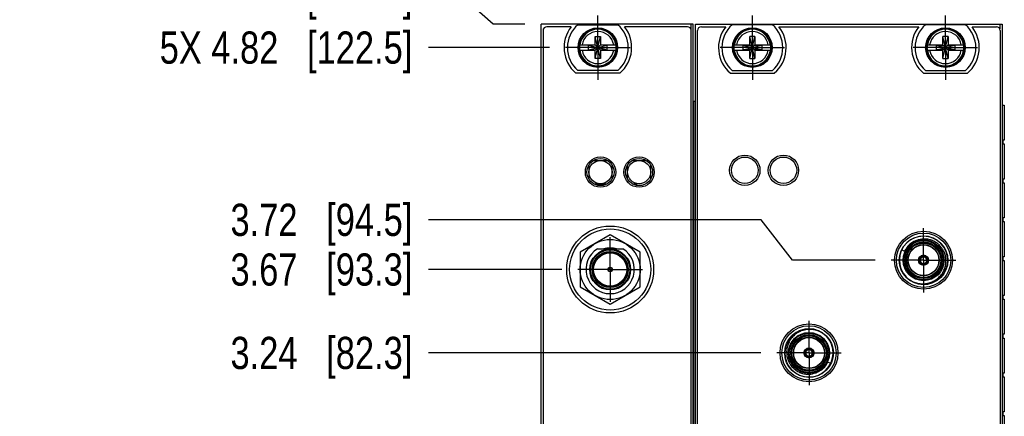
# Model space of a CAD drawing. Header units: inches. Extents: x 0.2 to 16.8, y 0.2 to 10.8.
# Tile 32 of 98: x 4.3 to 8.1, y 6.6 to 8.1. Entities that reach past the tile are written whole.
import ezdxf

# ---------------------------------------------------------------- set-up
doc = ezdxf.new("R2010")
doc.units = ezdxf.units.IN
doc.header["$LTSCALE"] = 0.935
doc.header["$MEASUREMENT"] = 0
doc.linetypes.add('CENTER', pattern=[0.6, 0.375, -0.075, 0.075, -0.075])
doc.layers.get('0').update_dxf_attribs({"linetype": 'CONTINUOUS'})
doc.layers.add('02___PRT_ALL_AXES', color=7, linetype='CONTINUOUS')
doc.layers.add('DIMENSIONS', color=7, linetype='CONTINUOUS')
doc.styles.get("Standard").update_dxf_attribs({"font": 'txt', "width": 0.8})
doc.dimstyles.new('DIMSTYLE_1', dxfattribs={"dimtxt": 0.125, "dimasz": 0.18, "dimexe": 0.125, "dimexo": 0.0625, "dimgap": 0.03125, "dimtad": 0, "dimtih": 1, "dimtoh": 1, "dimlfac": 1.333333, "dimzin": 4, "dimdsep": 46, "dimtxsty": 'STANDARD', "dimblk": '_FILLED', "dimblk1": '_FILLED', "dimblk2": '_FILLED', "dimcen": 0.09, "dimadec": 0, "dimazin": 0, "dimtp": 0.01, "dimtm": 0.01, "dimtfac": 1, "dimtofl": 0, "dimtmove": 0, "dimatfit": 3, "dimldrblk": '_FILLED', "dimfxl": 1, "dimtolj": 1, "dimtzin": 4, "dimarcsym": 0})

# ---------------------------------------------------------------- blocks, each defined once
blk = doc.blocks.new('*D3')
at = {"layer": 'DIMENSIONS', "color": 2, "linetype": 'CONTINUOUS'}
blk.add_line((7.1594, 6.7991), (5.8689, 6.7991), dxfattribs=at)
at = {"layer": 'DIMENSIONS', "color": 2, "linetype": 'CONTINUOUS', "insert": (5.8064, 6.8616), "char_height": 0.125, "width": 1.125, "attachment_point": 3, "line_spacing_factor": 0.9}
blk.add_mtext('3.24{\\Ftxt.shx;\\W1.000000;\\H0.125000; }[82.3]', dxfattribs=at)
blk = doc.blocks.new('_FILLED')
at = {"color": 0, "linetype": 'BYBLOCK'}
blk.add_solid([(0, 0), (-1, 0.174), (-1, -0.174)], dxfattribs=at)
blk = doc.blocks.new('*D4')
at = {"layer": 'DIMENSIONS', "color": 2, "linetype": 'CONTINUOUS'}
blk.add_line((6.3871, 7.1231), (5.8689, 7.1231), dxfattribs=at)
at = {"layer": 'DIMENSIONS', "color": 2, "linetype": 'CONTINUOUS', "insert": (5.8064, 7.1856), "char_height": 0.125, "width": 1.125, "attachment_point": 3, "line_spacing_factor": 0.9}
blk.add_mtext('3.67{\\Ftxt.shx;\\W1.000000;\\H0.125000; }[93.3]', dxfattribs=at)
blk = doc.blocks.new('*D5')
at = {"layer": 'DIMENSIONS', "color": 2, "linetype": 'CONTINUOUS'}
for p, q in [((7.1612, 7.316), (5.8689, 7.316)), ((7.2825, 7.1591), (7.1612, 7.316)), ((7.6042, 7.1591), (7.2825, 7.1591))]:
    blk.add_line(p, q, dxfattribs=at)
at = {"layer": 'DIMENSIONS', "color": 2, "linetype": 'CONTINUOUS', "insert": (5.8064, 7.3785), "char_height": 0.125, "width": 1.125, "attachment_point": 3, "line_spacing_factor": 0.9}
blk.add_mtext('3.72{\\Ftxt.shx;\\W1.000000;\\H0.125000; }[94.5]', dxfattribs=at)
blk = doc.blocks.new('*D6')
at = {"layer": 'DIMENSIONS', "color": 2, "linetype": 'CONTINUOUS'}
blk.add_line((6.3393, 7.9849), (5.8689, 7.9849), dxfattribs=at)
at = {"layer": 'DIMENSIONS', "color": 2, "linetype": 'CONTINUOUS', "insert": (5.8064, 8.0474), "char_height": 0.125, "width": 1.525, "attachment_point": 3, "line_spacing_factor": 0.9}
blk.add_mtext('5X 4.82{\\Ftxt.shx;\\W1.000000;\\H0.125000; }[122.5]', dxfattribs=at)
blk = doc.blocks.new('*D7')
at = {"layer": 'DIMENSIONS', "color": 2, "linetype": 'CONTINUOUS'}
for p, q in [((5.9881, 8.1931), (5.8689, 8.1931)), ((6.1201, 8.0764), (5.9881, 8.1931)), ((6.2439, 8.0764), (6.1201, 8.0764))]:
    blk.add_line(p, q, dxfattribs=at)
at = {"layer": 'DIMENSIONS', "color": 2, "linetype": 'CONTINUOUS', "insert": (5.8064, 8.2556), "char_height": 0.125, "width": 1.225, "attachment_point": 3, "line_spacing_factor": 0.9}
blk.add_mtext('4.94{\\Ftxt.shx;\\W1.000000;\\H0.125000; }[125.6]', dxfattribs=at)
blk = doc.blocks.new('*D37')
at = {"layer": 'DIMENSIONS', "color": 2, "linetype": 'CONTINUOUS'}
blk.add_line((9.2974, 8.1389), (9.2974, 8.5144), dxfattribs=at)
at = {"layer": 'DIMENSIONS', "color": 2, "linetype": 'CONTINUOUS', "insert": (9.2349, 8.5769), "char_height": 0.125, "width": 1.125, "attachment_point": 1, "rotation": 90, "line_spacing_factor": 0.9}
blk.add_mtext('3.69{\\Ftxt.shx;\\W1.000000;\\H0.125000; }[93.8]', dxfattribs=at)

msp = doc.modelspace()

# ---------------------------------------------------------------- linework, layer by layer
at = {"color": 7, "linetype": 'CONTINUOUS'}
for p, q in [((6.3064, 4.223), (6.3064, 8.0764)), ((6.8974, 8.0764), (6.3064, 8.0764)), ((6.4491, 8.0738), (6.6047, 8.0738)), ((6.8974, 4.223), (6.8974, 8.0764)), ((6.9064, 4.223), (6.9064, 8.0764)), ((6.9064, 8.0764), (8.0974, 8.0764)), ((7.2047, 8.0738), (7.0491, 8.0738)), ((7.9547, 8.0738), (7.7991, 8.0738)), ((8.0974, 8.0764), (8.0974, 4.2777)), ((6.3139, 8.0509), (6.3139, 4.9984)), ((6.4236, 8.0659), (6.3289, 8.0659)), ((6.8749, 8.0659), (6.6302, 8.0659)), ((6.8899, 4.9984), (6.8899, 8.0509)), ((6.9139, 4.9984), (6.9139, 8.0509)), ((6.9289, 8.0659), (7.0236, 8.0659)), ((7.2302, 8.0659), (7.7736, 8.0659)), ((7.9802, 8.0659), (8.0749, 8.0659)), ((8.0899, 8.0509), (8.0899, 4.2972)), ((6.4559, 7.9953), (6.5181, 7.9953)), ((6.4905, 7.9761), (6.4905, 7.9937)), ((6.4905, 7.9937), (6.5633, 7.9761)), ((6.5181, 7.9937), (6.4905, 7.9937)), ((6.4905, 7.9761), (6.5633, 7.9937)), ((6.5166, 7.9421), (6.5372, 8.0277)), ((6.5166, 7.9953), (6.5166, 8.0277)), ((6.5372, 7.9421), (6.5166, 8.0277)), ((6.5166, 8.0277), (6.5372, 8.0277)), ((6.5181, 7.9953), (6.5181, 7.9937)), ((6.5181, 7.9761), (6.5357, 7.9937)), ((6.5357, 7.9761), (6.5181, 7.9937)), ((6.5357, 7.9953), (6.5357, 7.9937)), ((6.5357, 7.9953), (6.5979, 7.9953)), ((6.5633, 7.9937), (6.5357, 7.9937)), ((6.5372, 8.0277), (6.5372, 7.9953)), ((6.5633, 7.9761), (6.5633, 7.9937)), ((7.0559, 7.9953), (7.1181, 7.9953)), ((7.0905, 7.9937), (7.0905, 7.9761)), ((7.0905, 7.9937), (7.1633, 7.9761)), ((7.0905, 7.9761), (7.1633, 7.9937)), ((7.0905, 7.9937), (7.1181, 7.9937)), ((7.1166, 7.9421), (7.1372, 8.0277)), ((7.1166, 7.9953), (7.1166, 8.0277)), ((7.1372, 7.9421), (7.1166, 8.0277)), ((7.1372, 8.0277), (7.1166, 8.0277)), ((7.1181, 7.9937), (7.1181, 7.9953)), ((7.1181, 7.9761), (7.1357, 7.9937)), ((7.1357, 7.9761), (7.1181, 7.9937)), ((7.1357, 7.9937), (7.1357, 7.9953)), ((7.1357, 7.9953), (7.1979, 7.9953)), ((7.1357, 7.9937), (7.1633, 7.9937)), ((7.1372, 8.0277), (7.1372, 7.9953)), ((7.1633, 7.9937), (7.1633, 7.9761)), ((7.8059, 7.9953), (7.8681, 7.9953)), ((7.8405, 7.9937), (7.8405, 7.9761)), ((7.8405, 7.9761), (7.9133, 7.9937)), ((7.8405, 7.9937), (7.9133, 7.9761)), ((7.8405, 7.9937), (7.8681, 7.9937)), ((7.8666, 7.9421), (7.8872, 8.0277)), ((7.8666, 7.9953), (7.8666, 8.0277)), ((7.8872, 7.9421), (7.8666, 8.0277)), ((7.8872, 8.0277), (7.8666, 8.0277)), ((7.8681, 7.9937), (7.8681, 7.9953)), ((7.8681, 7.9761), (7.8857, 7.9937)), ((7.8857, 7.9761), (7.8681, 7.9937)), ((7.8857, 7.9937), (7.8857, 7.9953)), ((7.8857, 7.9953), (7.9479, 7.9953)), ((7.8857, 7.9937), (7.9133, 7.9937)), ((7.8872, 8.0277), (7.8872, 7.9953)), ((7.9133, 7.9937), (7.9133, 7.9761)), ((6.4559, 7.9746), (6.5181, 7.9746)), ((6.4905, 7.9761), (6.5181, 7.9761)), ((6.5166, 7.9421), (6.5166, 7.9746)), ((6.5181, 7.9746), (6.5181, 7.9761)), ((6.5357, 7.9746), (6.5357, 7.9761)), ((6.5357, 7.9761), (6.5633, 7.9761)), ((6.5357, 7.9746), (6.5979, 7.9746)), ((6.5372, 7.9746), (6.5372, 7.9421)), ((7.0559, 7.9746), (7.1181, 7.9746)), ((7.1181, 7.9761), (7.0905, 7.9761)), ((7.1166, 7.9421), (7.1166, 7.9746)), ((7.1181, 7.9761), (7.1181, 7.9746)), ((7.1357, 7.9761), (7.1357, 7.9746)), ((7.1633, 7.9761), (7.1357, 7.9761)), ((7.1357, 7.9746), (7.1979, 7.9746)), ((7.1372, 7.9746), (7.1372, 7.9421)), ((7.8059, 7.9746), (7.8681, 7.9746)), ((7.8681, 7.9761), (7.8405, 7.9761)), ((7.8666, 7.9421), (7.8666, 7.9746)), ((7.8681, 7.9761), (7.8681, 7.9746)), ((7.8857, 7.9761), (7.8857, 7.9746)), ((7.9133, 7.9761), (7.8857, 7.9761)), ((7.8857, 7.9746), (7.9479, 7.9746)), ((7.8872, 7.9746), (7.8872, 7.9421)), ((6.5372, 7.9421), (6.5166, 7.9421)), ((7.1166, 7.9421), (7.1372, 7.9421)), ((7.8666, 7.9421), (7.8872, 7.9421)), ((6.6122, 7.8852), (6.4416, 7.8852)), ((6.6047, 7.896), (6.4491, 7.896)), ((7.0416, 7.8852), (7.2122, 7.8852)), ((7.0491, 7.896), (7.2047, 7.896)), ((7.7916, 7.8852), (7.9622, 7.8852)), ((7.7991, 7.896), (7.9547, 7.896)), ((6.8974, 7.7764), (6.9062, 7.7764)), ((6.9062, 4.7764), (6.9062, 7.7764)), ((8.0974, 7.7614), (8.1055, 7.7614)), ((8.0994, 7.625), (8.0994, 7.6107)), ((8.1055, 7.625), (8.0994, 7.625)), ((8.0994, 7.6107), (8.1055, 7.6107)), ((6.5102, 7.5464), (6.5642, 7.5464)), ((6.6602, 7.5464), (6.7142, 7.5464)), ((6.4922, 7.5284), (6.4922, 7.4745)), ((6.5822, 7.4745), (6.5822, 7.5284)), ((6.6422, 7.4745), (6.6422, 7.5284)), ((6.7322, 7.4745), (6.7322, 7.5284)), ((8.0994, 7.4742), (8.0994, 7.46)), ((8.1055, 7.4742), (8.0994, 7.4742)), ((8.0994, 7.46), (8.1055, 7.46)), ((6.5102, 7.4564), (6.5642, 7.4564)), ((6.6602, 7.4564), (6.6782, 7.4564)), ((6.6782, 7.4498), (6.6782, 7.4564)), ((8.0994, 7.3235), (8.0994, 7.3093)), ((8.1055, 7.3235), (8.0994, 7.3235)), ((8.0994, 7.3093), (8.1055, 7.3093)), ((6.5747, 7.2582), (6.4577, 7.1906)), ((6.6917, 7.1906), (6.5747, 7.2582)), ((6.4577, 7.1906), (6.4577, 7.0555)), ((6.5254, 7.2028), (6.624, 7.2028)), ((6.6917, 7.0555), (6.6917, 7.1906)), ((7.7074, 7.2), (7.7185, 7.1946)), ((7.7762, 7.1514), (7.778, 7.1525)), ((7.7804, 7.1542), (7.778, 7.1525)), ((7.7819, 7.1516), (7.7792, 7.1504)), ((7.7906, 7.1743), (7.7903, 7.1713)), ((7.7906, 7.1743), (7.7906, 7.1764)), ((7.793, 7.1764), (7.793, 7.1743)), ((7.7933, 7.1713), (7.793, 7.1743)), ((7.8017, 7.1516), (7.8044, 7.1504)), ((7.8032, 7.1542), (7.8056, 7.1525)), ((7.8056, 7.1525), (7.8074, 7.1514)), ((8.0994, 7.1728), (8.0994, 7.1586)), ((8.1055, 7.1728), (8.0994, 7.1728)), ((8.0994, 7.1586), (8.1055, 7.1586)), ((7.7792, 7.1504), (7.7773, 7.1494)), ((7.8062, 7.1494), (7.8044, 7.1504)), ((6.4577, 7.0555), (6.5747, 6.988)), ((6.5747, 6.988), (6.6917, 7.0555)), ((8.0994, 7.0221), (8.0994, 7.0079)), ((8.1055, 7.0221), (8.0994, 7.0221)), ((8.0994, 7.0079), (8.1055, 7.0079)), ((8.0994, 6.8714), (8.0994, 6.8571)), ((8.1055, 6.8714), (8.0994, 6.8714)), ((8.0994, 6.8571), (8.1055, 6.8571)), ((7.3326, 6.8088), (7.3344, 6.8077)), ((7.3371, 6.8065), (7.3344, 6.8077)), ((7.3569, 6.8065), (7.3596, 6.8077)), ((7.3596, 6.8077), (7.3615, 6.8088)), ((7.3332, 6.8057), (7.3314, 6.8067)), ((7.3356, 6.8039), (7.3332, 6.8057)), ((7.3455, 6.7868), (7.3458, 6.7838)), ((7.3458, 6.7817), (7.3458, 6.7838)), ((7.3482, 6.7838), (7.3485, 6.7868)), ((7.3482, 6.7838), (7.3482, 6.7817)), ((7.3584, 6.8039), (7.3608, 6.8057)), ((7.3626, 6.8067), (7.3608, 6.8057)), ((7.4314, 6.7581), (7.4203, 6.7635)), ((8.0994, 6.7207), (8.0994, 6.7064)), ((8.1055, 6.7207), (8.0994, 6.7207)), ((8.0994, 6.7064), (8.1055, 6.7064)), ((8.0994, 6.57), (8.0994, 6.5557)), ((8.1055, 6.57), (8.0994, 6.57)), ((8.0994, 6.5557), (8.1055, 6.5557))]:
    msp.add_line(p, q, dxfattribs=at)
at = {"color": 9, "linetype": 'CONTINUOUS'}
for p, q in [((6.8884, 8.0764), (6.8884, 8.0575)), ((8.0884, 8.0764), (8.0884, 8.0575)), ((6.8996, 4.7764), (6.8996, 7.7764)), ((6.9061, 4.7764), (6.9061, 7.7764)), ((8.0989, 4.7614), (8.0989, 7.7614)), ((8.1054, 7.7614), (8.1054, 7.625)), ((8.1054, 7.6107), (8.1054, 7.4742)), ((8.1054, 7.46), (8.1054, 7.3235)), ((8.1054, 7.3093), (8.1054, 7.1728)), ((8.1054, 7.1586), (8.1054, 7.0221)), ((8.1054, 7.0079), (8.1054, 6.8714)), ((8.1054, 6.8571), (8.1054, 6.7207)), ((8.1054, 6.7064), (8.1054, 6.57)), ((8.1054, 6.5557), (8.1054, 6.4193))]:
    msp.add_line(p, q, dxfattribs=at)
at = {"color": 7, "linetype": 'CONTINUOUS'}
for centre, radius in [((6.5269, 7.9849), 0.0769), ((6.5269, 7.9849), 0.0735), ((7.1269, 7.9849), 0.0769), ((7.1269, 7.9849), 0.0735), ((7.8769, 7.9849), 0.0769), ((7.8769, 7.9849), 0.0735), ((6.5372, 7.5014), 0.0589), ((6.5372, 7.5014), 0.0525), ((6.5372, 7.5014), 0.045), ((6.6872, 7.5014), 0.0589), ((6.6872, 7.5014), 0.0525), ((6.6872, 7.5014), 0.045), ((7.0977, 7.5084), 0.0589), ((7.0977, 7.5084), 0.0514), ((7.2477, 7.5084), 0.0589), ((7.2477, 7.5084), 0.0514), ((6.5747, 7.1231), 0.1688), ((6.5747, 7.1231), 0.1575), ((7.7918, 7.1591), 0.1125), ((6.5747, 7.1231), 0.1166), ((7.7918, 7.1591), 0.1055), ((7.7918, 7.1591), 0.0795), ((6.5747, 7.1231), 0.0795), ((6.5747, 7.1231), 0.0675), ((7.7918, 7.1591), 0.0683), ((7.7918, 7.1591), 0.0607), ((7.7918, 7.1591), 0.0596), ((7.7918, 7.1591), 0.0195), ((6.5747, 7.1231), 0.009), ((6.5747, 7.1231), 0.0075), ((7.347, 6.7991), 0.1125), ((7.347, 6.7991), 0.1055), ((7.347, 6.7991), 0.0795), ((7.347, 6.7991), 0.0683), ((7.347, 6.7991), 0.0607), ((7.347, 6.7991), 0.0596), ((7.347, 6.7991), 0.0195)]:
    msp.add_circle(centre, radius, dxfattribs=at)
at = {"color": 9, "linetype": 'CONTINUOUS'}
for centre, radius in [((7.7918, 7.1591), 0.0945), ((7.7918, 7.1591), 0.0765), ((7.7918, 7.1591), 0.0712), ((6.5747, 7.1231), 0.0765), ((6.5747, 7.1231), 0.0705), ((7.7918, 7.1591), 0.0668), ((6.5747, 7.1231), 0.0645), ((7.347, 6.7991), 0.0945), ((7.347, 6.7991), 0.0765), ((7.347, 6.7991), 0.0712), ((7.347, 6.7991), 0.0668)]:
    msp.add_circle(centre, radius, dxfattribs=at)
at = {"color": 7, "linetype": 'CONTINUOUS'}
for centre, radius, start, end in [((6.5269, 7.9849), 0.1181, 131.203, 228.797), ((6.5269, 7.9849), 0.1181, 311.203, 48.797), ((7.1269, 7.9849), 0.1181, 131.203, 228.797), ((7.1269, 7.9849), 0.1181, 311.203, 48.797), ((7.8769, 7.9849), 0.1181, 131.203, 228.797), ((7.8769, 7.9849), 0.1181, 311.203, 48.797), ((6.3289, 8.0509), 0.015, 90, 180), ((6.5269, 7.9849), 0.1313, 141.8922, 229.4642), ((6.5269, 7.9849), 0.1313, 310.5358, 38.1078), ((6.8749, 8.0509), 0.015, 0, 90), ((6.9289, 8.0509), 0.015, 90, 180), ((7.1269, 7.9849), 0.1313, 141.8922, 229.4642), ((7.1269, 7.9849), 0.1313, 310.5358, 38.1078), ((7.8769, 7.9849), 0.1313, 141.8922, 229.4642), ((7.8769, 7.9849), 0.1313, 310.5358, 38.1078), ((8.0749, 8.0509), 0.015, 0, 90), ((6.5269, 7.9849), 0.0717, 171.7166, 188.2834), ((6.5269, 7.9849), 0.0717, 351.7166, 8.2834), ((7.1269, 7.9849), 0.0717, 171.7166, 188.2834), ((7.1269, 7.9849), 0.0717, 351.7166, 8.2834), ((7.8769, 7.9849), 0.0717, 171.7166, 188.2834), ((7.8769, 7.9849), 0.0717, 351.7166, 8.2834), ((7.7918, 7.1591), 0.0938, 224.264, 223.8775), ((7.7964, 7.155), 0.0868, 111.2197, 139.1168), ((7.7946, 7.1598), 0.0818, 91.9694, 111.2429), ((6.5747, 7.1231), 0.0938, 121.723, 58.277), ((6.5747, 7.1231), 0.0836, 72.4753, 107.5247), ((7.7918, 7.1591), 0.0186, 101.0226, 198.9774), ((7.7918, 7.1591), 0.0174, 93.8689, 206.1311), ((7.7918, 7.1591), 0.0184, 198.9774, 221.0226), ((7.7918, 7.1591), 0.0153, 94.4295, 205.5705), ((7.7918, 7.1591), 0.0146, 205.0928, 214.9071), ((7.7918, 7.1591), 0.0124, 96.8708, 203.1292), ((7.7918, 7.1591), 0.0124, 216.8708, 323.1292), ((7.7918, 7.1591), 0.0184, 78.9774, 101.0226), ((7.7918, 7.1591), 0.0146, 85.1051, 94.8949), ((7.7918, 7.1591), 0.0174, 333.8689, 86.1311), ((7.7918, 7.1591), 0.0153, 334.4295, 85.5705), ((7.7918, 7.1591), 0.0124, 336.8708, 83.1292), ((7.7918, 7.1591), 0.0186, 341.0226, 78.9774), ((7.7918, 7.1591), 0.0146, 325.0929, 334.9072), ((7.7918, 7.1591), 0.0184, 318.9774, 341.0226), ((7.7918, 7.1591), 0.0174, 213.8689, 326.1311), ((7.7918, 7.1591), 0.0186, 221.0226, 318.9774), ((7.7918, 7.1591), 0.0153, 214.4295, 325.5705), ((7.347, 6.7991), 0.0938, 44.2647, 43.8775), ((7.347, 6.7991), 0.0184, 139.4588, 160.5484), ((7.347, 6.7991), 0.0174, 33.8689, 146.1311), ((7.347, 6.7991), 0.0146, 145.0919, 154.9073), ((7.347, 6.7991), 0.0153, 34.4295, 145.5705), ((7.347, 6.7991), 0.0124, 36.8708, 143.1292), ((7.347, 6.7991), 0.0146, 25.0927, 34.9081), ((7.347, 6.7991), 0.0184, 19.4515, 40.5411), ((7.347, 6.7991), 0.0174, 153.8689, 266.1311), ((7.347, 6.7991), 0.0153, 154.4295, 265.5705), ((7.347, 6.7991), 0.0124, 156.8708, 263.1292), ((7.347, 6.7991), 0.0184, 259.4511, 280.5488), ((7.347, 6.7991), 0.0146, 265.1051, 274.8949), ((7.347, 6.7991), 0.0174, 273.8689, 26.1311), ((7.347, 6.7991), 0.0153, 274.4295, 25.5705), ((7.347, 6.7991), 0.0124, 276.8708, 23.1292), ((7.3424, 6.8031), 0.0868, 291.2207, 319.1067), ((7.3442, 6.7984), 0.0818, 271.9694, 291.2429)]:
    msp.add_arc(centre, radius, start, end, dxfattribs=at)
at = {"color": 9, "linetype": 'CONTINUOUS'}
for centre, radius, start, end in [((6.5269, 7.9849), 0.071, 8.3637, 171.6363), ((6.5269, 7.9849), 0.0624, 9.5336, 170.4664), ((7.1269, 7.9849), 0.071, 8.3637, 171.6363), ((7.1269, 7.9849), 0.0624, 9.5336, 170.4664), ((7.8769, 7.9849), 0.071, 8.3637, 171.6363), ((7.8769, 7.9849), 0.0624, 9.5336, 170.4664), ((6.5269, 7.9849), 0.071, 188.3637, 351.6363), ((6.5269, 7.9849), 0.0624, 189.5336, 350.4664), ((7.1269, 7.9849), 0.071, 188.3637, 351.6363), ((7.1269, 7.9849), 0.0624, 189.5336, 350.4664), ((7.8769, 7.9849), 0.071, 188.3637, 351.6363), ((7.8769, 7.9849), 0.0624, 189.5336, 350.4664), ((7.7921, 7.1585), 0.0821, 109.8193, 139.0186), ((7.7915, 7.1593), 0.0811, 139.1467, 154.197), ((7.3467, 6.7996), 0.0821, 289.8196, 319.0094), ((7.3473, 6.7988), 0.0811, 319.1399, 334.1972)]:
    msp.add_arc(centre, radius, start, end, dxfattribs=at)
at = {"color": 7, "linetype": 'CONTINUOUS'}
for points, knots in [([(7.8787, 7.1591), (7.8786, 7.1618), (7.8782, 7.1674), (7.8767, 7.1756), (7.8745, 7.1836), (7.8714, 7.1913), (7.8683, 7.1975), (7.8655, 7.2023), (7.8624, 7.2069), (7.8581, 7.2124), (7.8524, 7.2184), (7.8461, 7.2239), (7.8393, 7.2287), (7.8333, 7.2321), (7.8282, 7.2345), (7.8244, 7.236), (7.8205, 7.2374), (7.8152, 7.239), (7.8097, 7.2402), (7.8042, 7.241), (7.8001, 7.2414), (7.7959, 7.2415), (7.7932, 7.2415), (7.7918, 7.2415)], [0, 0, 0, 0, 0.062495, 0.12499, 0.187485, 0.249981, 0.312476, 0.343733, 0.374989, 0.437483, 0.499976, 0.56247, 0.624965, 0.687458, 0.718715, 0.749971, 0.781227, 0.812483, 0.874975, 0.906231, 0.937487, 0.968745, 1, 1, 1, 1]), ([(7.7308, 7.2119), (7.7302, 7.2112), (7.729, 7.2098), (7.7274, 7.2078), (7.7258, 7.2056), (7.7246, 7.2038), (7.7236, 7.2024), (7.7229, 7.2012), (7.7221, 7.2001), (7.7212, 7.1986), (7.72, 7.1968), (7.719, 7.1953), (7.7185, 7.1946)], [0, 0, 0, 0, 0.125072, 0.250137, 0.375199, 0.50026, 0.562786, 0.625309, 0.687828, 0.750335, 0.875277, 1, 1, 1, 1]), ([(7.7743, 7.153), (7.7743, 7.153), (7.7744, 7.1529), (7.7745, 7.1528), (7.7746, 7.1527), (7.7747, 7.1526), (7.7748, 7.1525), (7.7749, 7.1524), (7.775, 7.1522), (7.7751, 7.1522), (7.7753, 7.1521), (7.7754, 7.152), (7.7755, 7.1519), (7.7757, 7.1517), (7.7759, 7.1516), (7.7761, 7.1515), (7.7762, 7.1514)], [0, 0, 0, 0, 0.061008, 0.120762, 0.180089, 0.239415, 0.299169, 0.360046, 0.42234, 0.485868, 0.550236, 0.614935, 0.67943, 0.743573, 0.871474, 1, 1, 1, 1]), ([(7.7906, 7.1764), (7.7905, 7.1765), (7.7903, 7.1766), (7.7901, 7.1767), (7.7899, 7.1767), (7.7897, 7.1768), (7.7896, 7.1769), (7.7894, 7.1769), (7.7893, 7.177), (7.7891, 7.1771), (7.789, 7.1771), (7.7888, 7.1771), (7.7887, 7.1771), (7.7885, 7.1772), (7.7884, 7.1772), (7.7883, 7.1772), (7.7882, 7.1772)], [0, 0, 0, 0, 0.128528, 0.256432, 0.320576, 0.385073, 0.449771, 0.514136, 0.577659, 0.639948, 0.700822, 0.760575, 0.819903, 0.879232, 0.93899, 1, 1, 1, 1]), ([(7.7918, 7.0676), (7.7932, 7.0677), (7.7962, 7.0678), (7.8005, 7.0683), (7.8049, 7.0689), (7.8091, 7.0698), (7.8134, 7.0709), (7.819, 7.0726), (7.8244, 7.0747), (7.8297, 7.0772), (7.8349, 7.0799), (7.841, 7.0838), (7.848, 7.0892), (7.8543, 7.0953), (7.8591, 7.1008), (7.8626, 7.1055), (7.8651, 7.1091), (7.8673, 7.1129), (7.8701, 7.118), (7.873, 7.1247), (7.8758, 7.133), (7.8777, 7.1416), (7.8787, 7.1503), (7.8788, 7.1561), (7.8787, 7.1591)], [0, 0, 0, 0, 0.031255, 0.062513, 0.093768, 0.125024, 0.156281, 0.187537, 0.250031, 0.281288, 0.312544, 0.375037, 0.43753, 0.500023, 0.562517, 0.593773, 0.625029, 0.656285, 0.68754, 0.750032, 0.812524, 0.875017, 0.937508, 1, 1, 1, 1]), ([(7.7953, 7.1772), (7.7953, 7.1772), (7.7952, 7.1772), (7.795, 7.1772), (7.7949, 7.1771), (7.7947, 7.1771), (7.7946, 7.1771), (7.7944, 7.1771), (7.7943, 7.177), (7.7941, 7.1769), (7.794, 7.1769), (7.7938, 7.1768), (7.7937, 7.1767), (7.7935, 7.1767), (7.7933, 7.1766), (7.7931, 7.1765), (7.793, 7.1764)], [0, 0, 0, 0, 0.061011, 0.12077, 0.180099, 0.239428, 0.299181, 0.360054, 0.422341, 0.485863, 0.550227, 0.614925, 0.679422, 0.743567, 0.871472, 1, 1, 1, 1]), ([(7.8074, 7.1514), (7.8075, 7.1515), (7.8077, 7.1516), (7.8079, 7.1517), (7.8081, 7.1519), (7.8082, 7.152), (7.8083, 7.1521), (7.8085, 7.1522), (7.8086, 7.1522), (7.8087, 7.1524), (7.8088, 7.1525), (7.8089, 7.1526), (7.809, 7.1527), (7.8091, 7.1528), (7.8092, 7.1529), (7.8093, 7.153), (7.8093, 7.153)], [0, 0, 0, 0, 0.128526, 0.256426, 0.320568, 0.385063, 0.449762, 0.514132, 0.577661, 0.639956, 0.700834, 0.760588, 0.819914, 0.879239, 0.938993, 1, 1, 1, 1]), ([(7.7773, 7.1494), (7.7773, 7.1492), (7.7774, 7.149), (7.7774, 7.1488), (7.7774, 7.1486), (7.7774, 7.1484), (7.7775, 7.1482), (7.7775, 7.1481), (7.7775, 7.1479), (7.7775, 7.1478), (7.7776, 7.1476), (7.7776, 7.1475), (7.7777, 7.1473), (7.7777, 7.1472), (7.7778, 7.1471), (7.7778, 7.147), (7.7778, 7.1469)], [0, 0, 0, 0, 0.128528, 0.256432, 0.320576, 0.385073, 0.449771, 0.514136, 0.577659, 0.639948, 0.700822, 0.760575, 0.819903, 0.879232, 0.93899, 1, 1, 1, 1]), ([(7.8058, 7.1469), (7.8058, 7.147), (7.8058, 7.1471), (7.8058, 7.1472), (7.8059, 7.1473), (7.806, 7.1475), (7.806, 7.1476), (7.806, 7.1478), (7.8061, 7.1479), (7.8061, 7.1481), (7.8061, 7.1482), (7.8061, 7.1484), (7.8061, 7.1486), (7.8062, 7.1488), (7.8062, 7.149), (7.8062, 7.1492), (7.8062, 7.1494)], [0, 0, 0, 0, 0.061011, 0.12077, 0.180099, 0.239428, 0.299181, 0.360054, 0.422341, 0.485863, 0.550227, 0.614925, 0.679422, 0.743567, 0.871472, 1, 1, 1, 1]), ([(7.7243, 7.094), (7.7254, 7.0929), (7.7271, 7.0914), (7.7294, 7.0893), (7.7312, 7.0879), (7.7331, 7.0864), (7.7349, 7.085), (7.7368, 7.0837), (7.7394, 7.082), (7.7427, 7.08), (7.7482, 7.077), (7.7539, 7.0744), (7.7597, 7.0723), (7.7642, 7.0709), (7.7687, 7.0698), (7.7732, 7.0689), (7.7771, 7.0683), (7.7802, 7.068), (7.7825, 7.0678), (7.7848, 7.0677), (7.7879, 7.0676), (7.7902, 7.0676), (7.7918, 7.0676)], [0, 0, 0, 0, 0.0625, 0.093755, 0.125009, 0.156261, 0.187513, 0.218766, 0.250019, 0.31252, 0.37502, 0.499983, 0.562484, 0.624985, 0.687486, 0.749988, 0.812489, 0.843741, 0.874993, 0.906246, 0.937501, 1, 1, 1, 1]), ([(7.347, 6.8905), (7.3456, 6.8904), (7.3426, 6.8903), (7.3383, 6.8898), (7.334, 6.8892), (7.3297, 6.8883), (7.3254, 6.8872), (7.3198, 6.8855), (7.3144, 6.8834), (7.3091, 6.8809), (7.3039, 6.8782), (7.2978, 6.8743), (7.2908, 6.8689), (7.2845, 6.8629), (7.2797, 6.8573), (7.2762, 6.8526), (7.2737, 6.849), (7.2715, 6.8453), (7.2687, 6.8401), (7.2658, 6.8334), (7.263, 6.8251), (7.2611, 6.8165), (7.2601, 6.8078), (7.26, 6.802), (7.2601, 6.7991)], [0, 0, 0, 0, 0.031255, 0.062513, 0.093768, 0.125024, 0.156281, 0.187537, 0.250031, 0.281288, 0.312544, 0.375037, 0.43753, 0.500023, 0.562517, 0.593773, 0.625029, 0.656285, 0.68754, 0.750032, 0.812524, 0.875017, 0.937508, 1, 1, 1, 1]), ([(7.4145, 6.8641), (7.4134, 6.8652), (7.4117, 6.8668), (7.4094, 6.8688), (7.4076, 6.8703), (7.4057, 6.8717), (7.4039, 6.8731), (7.402, 6.8744), (7.3994, 6.8761), (7.3961, 6.8781), (7.3906, 6.8811), (7.3849, 6.8837), (7.3791, 6.8858), (7.3747, 6.8872), (7.3701, 6.8883), (7.3656, 6.8892), (7.3617, 6.8898), (7.3586, 6.8901), (7.3563, 6.8903), (7.354, 6.8905), (7.3509, 6.8906), (7.3486, 6.8905), (7.347, 6.8905)], [0, 0, 0, 0, 0.0625, 0.093755, 0.125009, 0.156261, 0.187513, 0.218766, 0.250019, 0.31252, 0.37502, 0.499983, 0.562484, 0.624985, 0.687486, 0.749988, 0.812489, 0.843741, 0.874993, 0.906246, 0.937501, 1, 1, 1, 1]), ([(7.3331, 6.8112), (7.333, 6.8112), (7.333, 6.8111), (7.333, 6.8109), (7.3329, 6.8108), (7.3329, 6.8106), (7.3328, 6.8105), (7.3328, 6.8103), (7.3327, 6.8102), (7.3327, 6.81), (7.3327, 6.8099), (7.3327, 6.8097), (7.3327, 6.8096), (7.3326, 6.8093), (7.3326, 6.8091), (7.3326, 6.8089), (7.3326, 6.8088)], [0, 0, 0, 0, 0.061011, 0.12077, 0.180099, 0.239428, 0.299181, 0.360054, 0.422341, 0.485863, 0.550227, 0.614925, 0.679422, 0.743567, 0.871472, 1, 1, 1, 1]), ([(7.3333, 6.8115), (7.3334, 6.8116), (7.3336, 6.8118), (7.3337, 6.8121), (7.3339, 6.8122), (7.334, 6.8124), (7.3341, 6.8125), (7.3342, 6.8126), (7.3344, 6.8128), (7.3346, 6.813), (7.3348, 6.8131), (7.3349, 6.8133), (7.3351, 6.8134), (7.3354, 6.8136), (7.3357, 6.8139), (7.3361, 6.8142), (7.3365, 6.8144), (7.337, 6.8148), (7.3377, 6.8152), (7.3386, 6.8157), (7.3395, 6.8161), (7.3404, 6.8165), (7.3413, 6.8168), (7.3422, 6.8171), (7.3435, 6.8174), (7.3451, 6.8176), (7.347, 6.8177), (7.349, 6.8176), (7.3506, 6.8174), (7.3518, 6.8171), (7.3528, 6.8168), (7.3537, 6.8165), (7.3546, 6.8161), (7.3555, 6.8157), (7.3563, 6.8152), (7.357, 6.8148), (7.3575, 6.8144), (7.3579, 6.8142), (7.3583, 6.8139), (7.3586, 6.8136), (7.3589, 6.8134), (7.3591, 6.8133), (7.3593, 6.8131), (7.3595, 6.813), (7.3597, 6.8128), (7.3598, 6.8126), (7.36, 6.8125), (7.3601, 6.8124), (7.3602, 6.8122), (7.3603, 6.8121), (7.3605, 6.8118), (7.3606, 6.8116), (7.3607, 6.8115)], [0, 0, 0, 0, 0.01563, 0.023455, 0.031263, 0.035158, 0.039048, 0.04683, 0.054632, 0.062459, 0.070306, 0.07816, 0.086003, 0.09383, 0.109449, 0.125043, 0.140645, 0.156268, 0.187538, 0.218792, 0.250034, 0.281284, 0.312538, 0.343789, 0.375039, 0.437519, 0.5, 0.562481, 0.624961, 0.656211, 0.687462, 0.718716, 0.749966, 0.781208, 0.812462, 0.843732, 0.859355, 0.874957, 0.890551, 0.90617, 0.913997, 0.92184, 0.929694, 0.937541, 0.945368, 0.95317, 0.960952, 0.964842, 0.968737, 0.976545, 0.98437, 1, 1, 1, 1]), ([(7.3615, 6.8088), (7.3615, 6.8089), (7.3614, 6.8091), (7.3614, 6.8093), (7.3614, 6.8096), (7.3614, 6.8097), (7.3613, 6.8099), (7.3613, 6.81), (7.3613, 6.8102), (7.3613, 6.8103), (7.3612, 6.8105), (7.3612, 6.8106), (7.3611, 6.8108), (7.3611, 6.8109), (7.361, 6.8111), (7.361, 6.8112), (7.361, 6.8112)], [0, 0, 0, 0, 0.128528, 0.256432, 0.320576, 0.385073, 0.449771, 0.514136, 0.577659, 0.639948, 0.700822, 0.760575, 0.819903, 0.879232, 0.93899, 1, 1, 1, 1]), ([(7.2601, 6.7991), (7.2602, 6.7963), (7.2606, 6.7908), (7.2621, 6.7826), (7.2644, 6.7745), (7.2674, 6.7668), (7.2705, 6.7606), (7.2733, 6.7558), (7.2764, 6.7512), (7.2807, 6.7457), (7.2864, 6.7397), (7.2927, 6.7343), (7.2995, 6.7294), (7.3056, 6.726), (7.3106, 6.7237), (7.3144, 6.7221), (7.3183, 6.7207), (7.3236, 6.7191), (7.3291, 6.7179), (7.3346, 6.7171), (7.3387, 6.7167), (7.3429, 6.7166), (7.3456, 6.7166), (7.347, 6.7166)], [0, 0, 0, 0, 0.062495, 0.12499, 0.187485, 0.249981, 0.312476, 0.343733, 0.374989, 0.437483, 0.499976, 0.56247, 0.624965, 0.687458, 0.718715, 0.749971, 0.781227, 0.812483, 0.874975, 0.906231, 0.937487, 0.968745, 1, 1, 1, 1]), ([(7.3431, 6.781), (7.343, 6.781), (7.3427, 6.781), (7.3424, 6.781), (7.3422, 6.7811), (7.342, 6.7811), (7.3419, 6.7811), (7.3416, 6.7812), (7.3413, 6.7813), (7.341, 6.7814), (7.3408, 6.7815), (7.3405, 6.7816), (7.3402, 6.7817), (7.3399, 6.7818), (7.3396, 6.7819), (7.3393, 6.7821), (7.339, 6.7822), (7.3385, 6.7825), (7.3381, 6.7827), (7.3375, 6.783), (7.3368, 6.7834), (7.336, 6.784), (7.3353, 6.7846), (7.3343, 6.7854), (7.3331, 6.7866), (7.3319, 6.7881), (7.3308, 6.7897), (7.33, 6.7915), (7.3293, 6.7933), (7.3288, 6.7948), (7.3286, 6.7961), (7.3285, 6.7971), (7.3284, 6.798), (7.3284, 6.7989), (7.3284, 6.7995), (7.3284, 6.8), (7.3284, 6.8005), (7.3285, 6.8009), (7.3285, 6.8012), (7.3285, 6.8015), (7.3286, 6.8018), (7.3286, 6.8022), (7.3287, 6.8024), (7.3287, 6.8026), (7.3288, 6.803), (7.3288, 6.8033), (7.3289, 6.8036), (7.329, 6.8037), (7.329, 6.8039), (7.3291, 6.804), (7.3292, 6.8043), (7.3293, 6.8046), (7.3294, 6.8047)], [0, 0, 0, 0, 0.015629, 0.023455, 0.031256, 0.035146, 0.039035, 0.046824, 0.062487, 0.070345, 0.078192, 0.086021, 0.093833, 0.109432, 0.117228, 0.12503, 0.14065, 0.156285, 0.171922, 0.187552, 0.218794, 0.250042, 0.281297, 0.31255, 0.375033, 0.437517, 0.5, 0.562483, 0.624967, 0.68745, 0.718703, 0.749958, 0.781206, 0.812448, 0.828078, 0.843715, 0.85935, 0.87497, 0.882772, 0.890568, 0.906167, 0.913979, 0.921808, 0.929655, 0.937513, 0.953176, 0.960965, 0.964854, 0.968744, 0.976545, 0.984371, 1, 1, 1, 1]), ([(7.3314, 6.8067), (7.3313, 6.8067), (7.3311, 6.8065), (7.3309, 6.8064), (7.3307, 6.8062), (7.3306, 6.8061), (7.3305, 6.8061), (7.3304, 6.806), (7.3302, 6.8059), (7.3301, 6.8058), (7.33, 6.8057), (7.3299, 6.8055), (7.3298, 6.8054), (7.3297, 6.8053), (7.3296, 6.8052), (7.3296, 6.8051), (7.3295, 6.8051)], [0, 0, 0, 0, 0.128526, 0.256426, 0.320568, 0.385063, 0.449762, 0.514132, 0.577661, 0.639956, 0.700834, 0.760588, 0.819914, 0.879239, 0.938993, 1, 1, 1, 1]), ([(7.3435, 6.7809), (7.3435, 6.7809), (7.3436, 6.7809), (7.3438, 6.781), (7.3439, 6.781), (7.3441, 6.781), (7.3442, 6.781), (7.3444, 6.7811), (7.3445, 6.7811), (7.3447, 6.7812), (7.3448, 6.7812), (7.345, 6.7813), (7.3451, 6.7814), (7.3453, 6.7815), (7.3456, 6.7816), (7.3457, 6.7816), (7.3458, 6.7817)], [0, 0, 0, 0, 0.061011, 0.12077, 0.180099, 0.239428, 0.299181, 0.360054, 0.422341, 0.485863, 0.550227, 0.614925, 0.679422, 0.743567, 0.871472, 1, 1, 1, 1]), ([(7.3482, 6.7817), (7.3483, 6.7816), (7.3485, 6.7816), (7.3487, 6.7815), (7.3489, 6.7814), (7.3491, 6.7813), (7.3492, 6.7812), (7.3494, 6.7812), (7.3495, 6.7811), (7.3497, 6.7811), (7.3498, 6.781), (7.35, 6.781), (7.3501, 6.781), (7.3503, 6.781), (7.3504, 6.7809), (7.3505, 6.7809), (7.3506, 6.7809)], [0, 0, 0, 0, 0.128528, 0.256432, 0.320576, 0.385073, 0.449771, 0.514136, 0.577659, 0.639948, 0.700822, 0.760575, 0.819903, 0.879232, 0.93899, 1, 1, 1, 1]), ([(7.3646, 6.8047), (7.3647, 6.8046), (7.3648, 6.8043), (7.3649, 6.804), (7.365, 6.8039), (7.3651, 6.8037), (7.3651, 6.8036), (7.3652, 6.8033), (7.3653, 6.803), (7.3653, 6.8026), (7.3654, 6.8024), (7.3654, 6.8022), (7.3654, 6.8018), (7.3655, 6.8015), (7.3655, 6.8012), (7.3656, 6.8009), (7.3656, 6.8005), (7.3656, 6.8), (7.3657, 6.7995), (7.3657, 6.7989), (7.3656, 6.798), (7.3656, 6.7971), (7.3654, 6.7961), (7.3652, 6.7948), (7.3648, 6.7933), (7.3641, 6.7915), (7.3632, 6.7897), (7.3621, 6.7881), (7.3609, 6.7866), (7.3598, 6.7854), (7.3588, 6.7846), (7.358, 6.784), (7.3572, 6.7834), (7.3565, 6.783), (7.3559, 6.7827), (7.3555, 6.7825), (7.3551, 6.7822), (7.3547, 6.7821), (7.3544, 6.7819), (7.3541, 6.7818), (7.3538, 6.7817), (7.3535, 6.7816), (7.3533, 6.7815), (7.3531, 6.7814), (7.3528, 6.7813), (7.3524, 6.7812), (7.3522, 6.7811), (7.352, 6.7811), (7.3519, 6.7811), (7.3517, 6.781), (7.3513, 6.781), (7.3511, 6.781), (7.3509, 6.781)], [0, 0, 0, 0, 0.015629, 0.023455, 0.031256, 0.035146, 0.039035, 0.046824, 0.062487, 0.070345, 0.078192, 0.086021, 0.093833, 0.109432, 0.117228, 0.12503, 0.14065, 0.156285, 0.171922, 0.187552, 0.218794, 0.250042, 0.281297, 0.31255, 0.375033, 0.437517, 0.5, 0.562483, 0.624967, 0.68745, 0.718703, 0.749958, 0.781206, 0.812448, 0.828078, 0.843715, 0.85935, 0.87497, 0.882772, 0.890568, 0.906167, 0.913979, 0.921808, 0.929655, 0.937513, 0.953176, 0.960965, 0.964854, 0.968744, 0.976545, 0.984371, 1, 1, 1, 1]), ([(7.3645, 6.8051), (7.3645, 6.8051), (7.3644, 6.8052), (7.3643, 6.8053), (7.3642, 6.8054), (7.3641, 6.8055), (7.364, 6.8057), (7.3639, 6.8058), (7.3638, 6.8059), (7.3637, 6.806), (7.3636, 6.8061), (7.3634, 6.8061), (7.3633, 6.8062), (7.3631, 6.8064), (7.3629, 6.8065), (7.3627, 6.8067), (7.3626, 6.8067)], [0, 0, 0, 0, 0.061008, 0.120762, 0.180089, 0.239415, 0.299169, 0.360046, 0.42234, 0.485868, 0.550236, 0.614935, 0.67943, 0.743573, 0.871474, 1, 1, 1, 1]), ([(7.408, 6.7462), (7.4086, 6.7469), (7.4098, 6.7483), (7.4114, 6.7503), (7.413, 6.7525), (7.4142, 6.7543), (7.4152, 6.7557), (7.416, 6.7569), (7.4167, 6.758), (7.4174, 6.7591), (7.4181, 6.7602), (7.4191, 6.7617), (7.4198, 6.7628), (7.4203, 6.7635)], [0, 0, 0, 0, 0.125071, 0.250137, 0.375199, 0.500259, 0.562785, 0.625308, 0.687827, 0.750335, 0.812821, 0.875277, 1, 1, 1, 1])]:
    msp.add_open_spline(points, degree=3, knots=knots, dxfattribs=at)
at = {"layer": '02___PRT_ALL_AXES', "color": 7, "linetype": 'CENTER'}
for p, q in [((6.5269, 7.9849), (6.5269, 8.11)), ((7.1269, 7.9849), (7.1269, 8.11)), ((7.8769, 7.9849), (7.8769, 8.11)), ((6.5269, 7.9849), (6.4018, 7.9849)), ((6.5269, 7.9849), (6.5269, 7.8598)), ((6.5269, 7.9849), (6.652, 7.9849)), ((7.1269, 7.9849), (7.0018, 7.9849)), ((7.1269, 7.9849), (7.1269, 7.8598)), ((7.1269, 7.9849), (7.252, 7.9849)), ((7.8769, 7.9849), (7.7518, 7.9849)), ((7.8769, 7.9849), (7.8769, 7.8598)), ((7.8769, 7.9849), (8.002, 7.9849)), ((7.7918, 7.1591), (7.7918, 7.2841)), ((6.5747, 7.1231), (6.5747, 7.2481)), ((7.7918, 7.1591), (7.6667, 7.1591)), ((7.7918, 7.1591), (7.7918, 7.034)), ((7.7918, 7.1591), (7.9169, 7.1591)), ((6.5747, 7.1231), (6.4496, 7.1231)), ((6.5747, 7.1231), (6.5747, 6.998)), ((6.5747, 7.1231), (6.6998, 7.1231)), ((7.347, 6.7991), (7.347, 6.9241)), ((7.347, 6.7991), (7.2219, 6.7991)), ((7.347, 6.7991), (7.347, 6.674)), ((7.347, 6.7991), (7.4721, 6.7991))]:
    msp.add_line(p, q, dxfattribs=at)

# ---------------------------------------------------------------- dimensions: what is measured, and where the dimension line sits
at = {"layer": 'DIMENSIONS', "color": 2, "linetype": 'CONTINUOUS'}
for feature_location, offset, dtype, origin, picture, middle in [((9.2974, 8.1389), (0, 0.3755), 1, (6.5269, 8.0764), '*D37', (9.2974, 9.1394)), ((6.2439, 8.0764), (-0.375, 0.1167), 0, (6.3064, 4.3692), '*D7', (5.1939, 8.1931)), ((7.6042, 7.1591), (-1.7353, 0.157), 0, (7.6667, 4.3692), '*D5', (5.2439, 7.316)), ((6.3871, 7.1231), (-0.5182, 0), 0, (6.4496, 4.3692), '*D4', (5.2439, 7.1231)), ((7.1594, 6.7991), (-1.2905, 0), 0, (7.2219, 4.3692), '*D3', (5.2439, 6.7991))]:
    dim = msp.add_ordinate_dim(feature_location=feature_location, offset=offset, dtype=dtype, origin=origin, dimstyle='DIMSTYLE_1', dxfattribs=at)
    dim.commit()
    dim.dimension.update_dxf_attribs({"geometry": picture, "text_midpoint": middle})
dim = msp.add_ordinate_dim(feature_location=(6.3393, 7.9849), offset=(-0.4704, 0), dtype=0, origin=(6.4018, 4.3692), text='5X <>', dimstyle='DIMSTYLE_1', dxfattribs=at)
dim.commit()
dim.dimension.update_dxf_attribs({"geometry": '*D6', "text_midpoint": (5.0439, 7.9849)})

doc.saveas('drawing.dxf')
